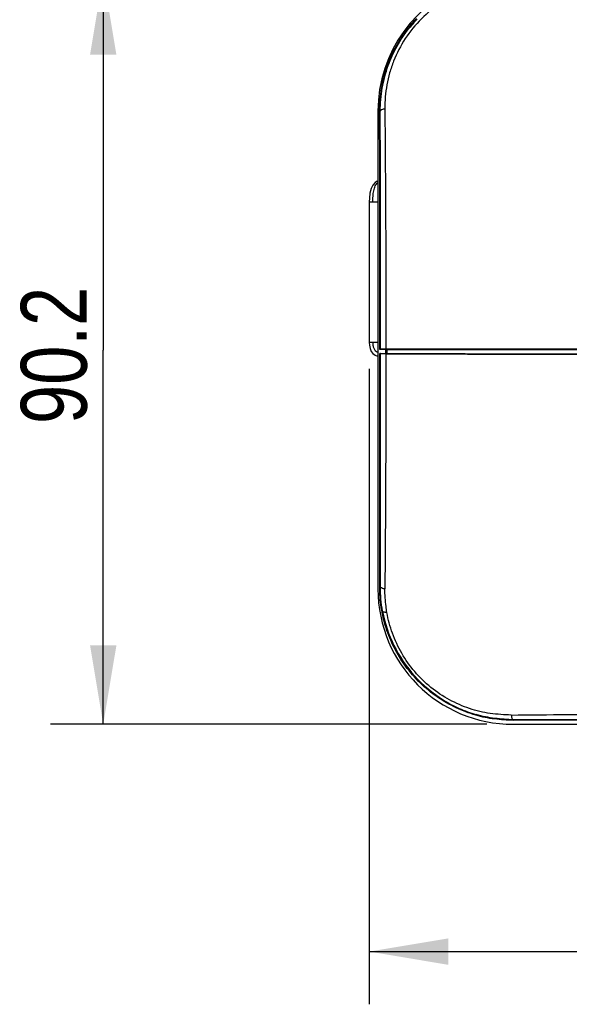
# Model space of a CAD drawing. Header units: inches. Extents: x 0 to 17, y 0 to 11.
# Tile 1 of 38: x 2.1 to 3.5, y 3.7 to 6. Entities that reach past the tile are written whole.
import ezdxf

# ---------------------------------------------------------------- set-up
doc = ezdxf.new("R2010")
doc.units = ezdxf.units.IN
doc.header["$LTSCALE"] = 0.935
doc.header["$MEASUREMENT"] = 0
doc.layers.get('0').update_dxf_attribs({"linetype": 'CONTINUOUS'})
doc.layers.add('1', color=7, linetype='CONTINUOUS')
doc.styles.get("Standard").update_dxf_attribs({"font": 'txt', "width": 0.8})
doc.dimstyles.new('DIMSTYLE_1', dxfattribs={"dimtxt": 0.15625, "dimasz": 0.1875, "dimexe": 0.125, "dimexo": 0.0625, "dimgap": 0.039062, "dimtad": 0, "dimtih": 1, "dimtoh": 1, "dimlfac": 2, "dimzin": 4, "dimdsep": 46, "dimtxsty": 'Standard', "dimblk": '_FILLED', "dimblk1": '_FILLED', "dimblk2": '_FILLED', "dimcen": 0.09, "dimazin": 1, "dimtfac": 1, "dimtofl": 0, "dimtmove": 0, "dimatfit": 3, "dimldrblk": '_FILLED', "dimfxl": 1, "dimtolj": 1, "dimtzin": 4, "dimarcsym": 0})

# ---------------------------------------------------------------- blocks, each defined once
blk = doc.blocks.new('_FILLED')
at = {"color": 0, "linetype": 'ByBlock'}
blk.add_solid([(0, 0), (-1, 0.167), (-1, -0.167)], dxfattribs=at)
blk = doc.blocks.new('*D1')
at = {"color": 7, "linetype": 'Continuous', "transparency": 16777216}
for p, q in [((3.3596, 6.1516), (2.2212, 6.1516)), ((2.3462, 6.1516), (2.3462, 5.2638)), ((2.3462, 4.376), (2.3462, 5.2638)), ((3.256, 4.376), (2.2212, 4.376))]:
    blk.add_line(p, q, dxfattribs=at)
at = {"color": 7, "linetype": 'Continuous', "transparency": 16777216, "xscale": 0.1875, "yscale": 0.1875, "zscale": 0.1875}
for p, rotation in [((2.3462, 6.1516), 89.9999999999), ((2.3462, 4.376), 269.9999999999)]:
    blk.add_blockref('_FILLED', p, dxfattribs=dict(at, rotation=rotation))
at = {"color": 7, "linetype": 'Continuous', "transparency": 16777216, "insert": (2.1509, 5.251), "char_height": 0.15625, "width": 0.5, "attachment_point": 2, "rotation": 90, "line_spacing_factor": 0.9}
blk.add_mtext('90.2', dxfattribs=at)
blk = doc.blocks.new('*D2')
at = {"color": 7, "linetype": 'Continuous', "transparency": 16777216}
for p, q in [((2.9769, 5.2189), (2.9769, 3.7119)), ((4.7547, 5.2189), (4.7547, 3.7119)), ((2.9769, 3.8369), (3.8658, 3.8369)), ((4.7547, 3.8369), (3.8658, 3.8369))]:
    blk.add_line(p, q, dxfattribs=at)
at = {"color": 7, "linetype": 'Continuous', "transparency": 16777216, "xscale": 0.1875, "yscale": 0.1875, "zscale": 0.1875, "rotation": 180}
blk.add_blockref('_FILLED', (2.9769, 3.8369), dxfattribs=at)
at = {"color": 7, "linetype": 'Continuous', "transparency": 16777216, "xscale": 0.1875, "yscale": 0.1875, "zscale": 0.1875}
blk.add_blockref('_FILLED', (4.7547, 3.8369), dxfattribs=at)
at = {"color": 7, "linetype": 'Continuous', "transparency": 16777216, "insert": (3.8658, 4.0322), "char_height": 0.15625, "width": 0.625, "attachment_point": 2, "line_spacing_factor": 0.9}
blk.add_mtext('90.31', dxfattribs=at)

msp = doc.modelspace()

# ---------------------------------------------------------------- linework, layer by layer
at = {"color": 7, "linetype": 'Continuous'}
for p, q in [((3.0701, 6.0284), (3.0716, 6.0272)), ((3.0204, 5.9391), (3.022, 5.9385)), ((3.0032, 5.8307), (3.0016, 5.8307)), ((3.002, 5.694), (3.0016, 5.8307)), ((3.0034, 5.694), (3.0032, 5.8307)), ((3.002, 5.694), (3.0034, 5.694)), ((3.0038, 5.2656), (3.0034, 5.694)), ((3.0038, 5.2656), (3.0024, 5.2649)), ((3.0193, 5.2649), (3.0024, 5.2649)), ((3.0037, 5.2552), (3.0024, 5.2558)), ((3.0034, 4.7022), (3.0037, 5.2552)), ((3.0165, 5.2549), (3.0037, 5.2552)), ((3.0166, 5.2658), (3.0038, 5.2656)), ((3.0193, 5.2658), (3.0166, 5.2658)), ((3.0196, 5.2558), (3.0196, 5.2649)), ((3.0196, 5.2648), (3.5033, 5.2648)), ((3.0033, 4.7022), (3.0018, 4.7022)), ((3.2297, 4.3976), (3.2302, 4.3992)), ((3.7701, 4.3868), (3.3186, 4.3852)), ((3.3187, 4.3867), (3.3186, 4.3852))]:
    msp.add_line(p, q, dxfattribs=at)
msp.add_lwpolyline([(3.0196, 5.2648), (3.1799, 5.2649), (3.3414, 5.2649), (3.5033, 5.2648)], dxfattribs=at)
msp.add_arc((3.3193, 5.8306), 0.3162, 136.3812, 141.5583, dxfattribs=at)
for points, knots in [([(3.3131, 6.1351), (3.2942, 6.1352), (3.2558, 6.1322), (3.1997, 6.1163), (3.1467, 6.089), (3.0993, 6.0511), (3.0609, 6.0038), (3.0377, 5.959), (3.025, 5.9216), (3.0162, 5.8839), (3.0139, 5.855), (3.014, 5.8358)], [0, 0, 0, 0, 0.120554, 0.243171, 0.369006, 0.497699, 0.626931, 0.754023, 0.816477, 0.878213, 1, 1, 1, 1]), ([(3.0701, 6.0284), (3.0716, 6.0303), (3.0776, 6.0377), (3.084, 6.0449), (3.089, 6.0501)], [0, 0, 0, 0, 0.249259, 1, 1, 1, 1]), ([(3.0204, 5.9391), (3.0261, 5.955), (3.0403, 5.9863), (3.0594, 6.0149), (3.0701, 6.0284)], [0, 0, 0, 0, 0.494688, 1, 1, 1, 1]), ([(3.022, 5.9385), (3.0278, 5.9544), (3.0419, 5.9854), (3.0609, 6.0138), (3.0716, 6.0272)], [0, 0, 0, 0, 0.496164, 1, 1, 1, 1]), ([(3.0016, 5.8308), (3.0016, 5.8488), (3.0046, 5.8856), (3.014, 5.9214), (3.0204, 5.9391)], [0, 0, 0, 0, 0.488975, 1, 1, 1, 1]), ([(3.0032, 5.8307), (3.0032, 5.8489), (3.0062, 5.8856), (3.0157, 5.9212), (3.022, 5.9385)], [0, 0, 0, 0, 0.496808, 1, 1, 1, 1]), ([(3.014, 5.8358), (3.0126, 5.8356), (3.01, 5.8352), (3.0066, 5.8341), (3.0042, 5.8327), (3.0033, 5.8313), (3.0032, 5.8307)], [0, 0, 0, 0, 0.338, 0.634121, 0.854018, 1, 1, 1, 1]), ([(3.014, 5.8358), (3.0144, 5.7897), (3.0159, 5.5997), (3.0166, 5.4097), (3.0166, 5.2658)], [0, 0, 0, 0, 0.242777, 1, 1, 1, 1]), ([(3.0024, 5.2649), (3.0024, 5.3012), (3.0024, 5.4442), (3.0022, 5.5872), (3.002, 5.694)], [0, 0, 0, 0, 0.253248, 1, 1, 1, 1]), ([(3.0018, 4.7022), (3.0019, 4.7469), (3.0023, 4.9314), (3.0024, 5.1159), (3.0024, 5.2558)], [0, 0, 0, 0, 0.241875, 1, 1, 1, 1]), ([(3.0024, 5.2558), (3.0453, 5.2557), (3.2183, 5.2551), (3.3913, 5.2548), (3.5213, 5.2546)], [0, 0, 0, 0, 0.248445, 1, 1, 1, 1]), ([(3.0165, 5.2549), (3.0165, 5.2075), (3.0163, 5.0216), (3.0153, 4.8357), (3.0141, 4.6973)], [0, 0, 0, 0, 0.255258, 1, 1, 1, 1]), ([(3.0165, 5.2549), (3.0577, 5.2548), (3.2232, 5.2543), (3.3888, 5.2539), (3.5132, 5.2538)], [0, 0, 0, 0, 0.248566, 1, 1, 1, 1]), ([(3.5142, 5.2659), (3.4727, 5.266), (3.3078, 5.266), (3.1428, 5.2659), (3.0193, 5.2658)], [0, 0, 0, 0, 0.25129, 1, 1, 1, 1]), ([(3.2297, 4.3976), (3.2137, 4.4023), (3.1819, 4.4143), (3.1373, 4.4399), (3.0969, 4.4731), (3.0623, 4.5127), (3.0351, 4.557), (3.0157, 4.6042), (3.0042, 4.6529), (3.0019, 4.6859), (3.0018, 4.7022)], [0, 0, 0, 0, 0.122639, 0.248402, 0.376803, 0.505863, 0.633281, 0.757829, 0.87975, 1, 1, 1, 1]), ([(3.0087, 4.6441), (3.0069, 4.6537), (3.0042, 4.673), (3.0034, 4.6925), (3.0034, 4.7022)], [0, 0, 0, 0, 0.501478, 1, 1, 1, 1]), ([(3.0043, 4.7006), (3.0042, 4.7007), (3.0037, 4.7012), (3.0034, 4.7018), (3.0034, 4.7022)], [0, 0, 0, 0, 0.284246, 1, 1, 1, 1]), ([(3.0141, 4.6973), (3.0121, 4.6975), (3.0087, 4.6981), (3.0053, 4.6996), (3.0043, 4.7006)], [0, 0, 0, 0, 0.587397, 1, 1, 1, 1]), ([(3.0189, 4.6415), (3.0181, 4.6461), (3.0153, 4.6646), (3.0143, 4.6833), (3.0141, 4.6973)], [0, 0, 0, 0, 0.251191, 1, 1, 1, 1]), ([(3.0087, 4.6441), (3.0139, 4.6161), (3.0324, 4.5606), (3.0817, 4.4877), (3.1384, 4.4402), (3.1897, 4.4131), (3.2166, 4.4032), (3.2302, 4.3993)], [0, 0, 0, 0, 0.246297, 0.499276, 0.752741, 0.877399, 1, 1, 1, 1]), ([(3.0189, 4.6415), (3.0176, 4.6414), (3.0153, 4.6414), (3.0122, 4.6418), (3.0099, 4.6426), (3.0089, 4.6436), (3.0087, 4.6441)], [0, 0, 0, 0, 0.345742, 0.641827, 0.858423, 1, 1, 1, 1]), ([(3.3137, 4.398), (3.3054, 4.3983), (3.2887, 4.399), (3.2554, 4.4023), (3.2223, 4.4101), (3.1905, 4.4224), (3.1591, 4.4378), (3.1297, 4.4575), (3.103, 4.481), (3.0786, 4.5071), (3.053, 4.5434), (3.0307, 4.591), (3.0218, 4.6246), (3.0189, 4.6415)], [0, 0, 0, 0, 0.060081, 0.120231, 0.241786, 0.303644, 0.366241, 0.493425, 0.557828, 0.622394, 0.750688, 0.876693, 1, 1, 1, 1]), ([(3.3186, 4.3852), (3.3111, 4.3856), (3.2962, 4.3865), (3.2738, 4.3884), (3.2516, 4.3918), (3.2369, 4.3955), (3.2297, 4.3976)], [0, 0, 0, 0, 0.249265, 0.498025, 0.747769, 1, 1, 1, 1]), ([(3.3186, 4.3867), (3.3114, 4.3871), (3.2968, 4.388), (3.2748, 4.3899), (3.2524, 4.3934), (3.2376, 4.3971), (3.2302, 4.3993)], [0, 0, 0, 0, 0.242069, 0.488876, 0.741759, 1, 1, 1, 1]), ([(3.3137, 4.398), (3.3582, 4.3984), (3.5422, 4.4001), (3.7262, 4.4013), (3.8657, 4.4019)], [0, 0, 0, 0, 0.241729, 1, 1, 1, 1]), ([(3.3137, 4.398), (3.3139, 4.3969), (3.3141, 4.3948), (3.3147, 4.3919), (3.3157, 4.3895), (3.3165, 4.3882), (3.3169, 4.3877)], [0, 0, 0, 0, 0.307855, 0.581974, 0.815428, 1, 1, 1, 1]), ([(3.3169, 4.3877), (3.317, 4.3876), (3.3175, 4.3871), (3.3181, 4.3868), (3.3186, 4.3867)], [0, 0, 0, 0, 0.282543, 1, 1, 1, 1]), ([(3.3186, 4.3867), (3.3186, 4.3867), (3.3187, 4.3867), (3.3186, 4.3867), (3.3186, 4.3867)], [0, 0, 0, 0, 0.700348, 1, 1, 1, 1]), ([(3.8657, 4.3886), (3.819, 4.3884), (3.6366, 4.3876), (3.4543, 4.387), (3.3187, 4.3867)], [0, 0, 0, 0, 0.256237, 1, 1, 1, 1])]:
    msp.add_open_spline(points, degree=3, knots=knots, dxfattribs=at)
at = {"layer": '1', "color": 7, "linetype": 'Continuous'}
for p, q in [((2.9977, 5.8308), (2.9977, 4.6969)), ((2.9769, 5.6153), (2.9769, 5.2814)), ((2.9769, 5.6153), (2.9853, 5.6153)), ((2.9853, 5.6153), (2.9879, 5.6153)), ((2.9879, 5.6153), (2.9977, 5.6153)), ((2.9853, 5.2814), (2.9769, 5.2814)), ((2.9879, 5.2814), (2.9853, 5.2814)), ((2.9977, 5.2814), (2.9879, 5.2814)), ((3.016, 5.2558), (3.016, 5.2649)), ((3.0174, 5.2558), (3.0174, 5.2649)), ((3.3185, 4.376), (4.413, 4.376))]:
    msp.add_line(p, q, dxfattribs=at)
for points in [[(2.9957, 5.664), (2.9913, 5.6611), (2.9854, 5.655), (2.9812, 5.6466), (2.9785, 5.6359), (2.9773, 5.6238), (2.9769, 5.6153)], [(2.9769, 5.2814), (2.9773, 5.2752), (2.979, 5.2674), (2.9819, 5.2607), (2.9858, 5.2554), (2.9908, 5.2516), (2.9964, 5.2496), (2.9977, 5.2494)]]:
    msp.add_lwpolyline(points, dxfattribs=at)
for centre, radius, start, end in [((3.3185, 5.8308), 0.3209, 107.9213, 180), ((3.0016, 5.6538), 0.0108, 111.3675, 120.3334), ((2.9995, 5.2691), 0.0105, 257.1244, 259.859), ((3.3185, 4.6969), 0.3209, 180, 270)]:
    msp.add_arc(centre, radius, start, end, dxfattribs=at)
for points, knots in [([(2.9853, 5.6153), (2.9856, 5.6197), (2.9857, 5.6263), (2.9866, 5.635), (2.9876, 5.6414), (2.9891, 5.6475), (2.9917, 5.6544), (2.995, 5.6589), (2.9976, 5.661)], [0, 0, 0, 0, 0.271898, 0.407243, 0.540815, 0.670275, 0.791867, 1, 1, 1, 1]), ([(2.9853, 5.2814), (2.9854, 5.2812), (2.9853, 5.2806), (2.9853, 5.2797), (2.9854, 5.2789), (2.9855, 5.2777), (2.9856, 5.2763), (2.9859, 5.2746), (2.9862, 5.2729), (2.9868, 5.2707), (2.9877, 5.268), (2.9892, 5.2649), (2.9909, 5.2626), (2.9926, 5.261), (2.994, 5.2601), (2.9955, 5.2592), (2.9966, 5.2588), (2.9972, 5.2588)], [0, 0, 0, 0, 0.02982, 0.061118, 0.092436, 0.123753, 0.186384, 0.249015, 0.311641, 0.374264, 0.49944, 0.624553, 0.74962, 0.812201, 0.874335, 0.937844, 1, 1, 1, 1])]:
    msp.add_open_spline(points, degree=3, knots=knots, dxfattribs=at)

# ---------------------------------------------------------------- dimensions: what is measured, and where the dimension line sits
at = {"color": 7, "linetype": 'Continuous'}
dim = msp.add_linear_dim(base=(2.3462, 4.376), p1=(3.4221, 6.1516), p2=(3.3185, 4.376), angle=270, dimstyle='DIMSTYLE_1', override={"dimtad": 1, "dimtih": 0, "dimtoh": 0}, dxfattribs=at)
dim.commit()
dim.dimension.update_dxf_attribs({"geometry": '*D1', "text_midpoint": (2.3462, 5.251), "dimtype": 160})
dim = msp.add_linear_dim(base=(4.7547, 3.8369), p1=(2.9769, 5.2814), p2=(4.7547, 5.2814), dimstyle='DIMSTYLE_1', override={"dimtad": 1, "dimtih": 0, "dimtoh": 0}, dxfattribs=at)
dim.commit()
dim.dimension.update_dxf_attribs({"geometry": '*D2', "text_midpoint": (3.8502, 3.8369), "dimtype": 160})

doc.saveas('drawing.dxf')
